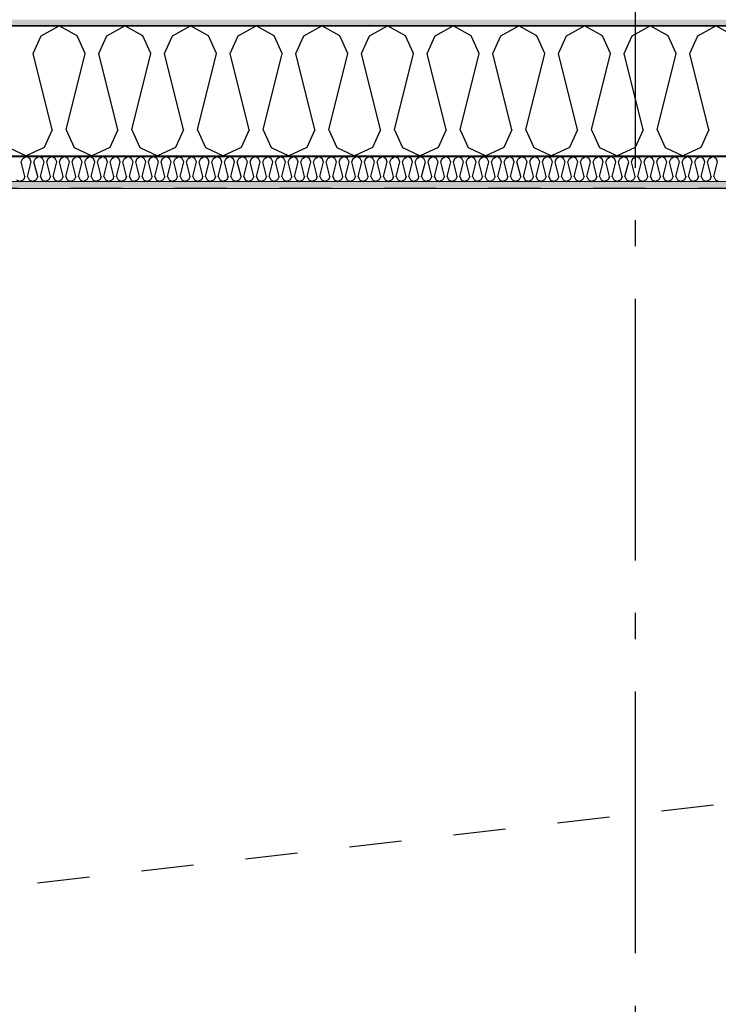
# Model space of a CAD drawing. Header units: millimetres. Extents: x -150 to 340869, y -1115 to 365939.
# Tile 159 of 193: x 313495 to 314830, y 352490 to 354370. Entities that reach past the tile are written whole.
import ezdxf
from ezdxf.enums import TextEntityAlignment as Align

# ---------------------------------------------------------------- set-up
doc = ezdxf.new("R2010")
doc.units = ezdxf.units.MM
doc.header["$LTSCALE"] = 0.5
doc.header["$MEASUREMENT"] = 0
for name, pattern in [('Akselinje', [1500, 1000, -200, 100, -200]), ('PLINE', [0]), ('Stipling', [400, 200, -200])]:
    doc.linetypes.add(name, pattern=pattern)
for name, color, linetype in [('0(Nye konstruksjoner)', 7, 'Continuous'), ('232- Ikke-bærende yttervegger (Skravur)(Nye konstruksjoner)', 7, 'Continuous'), ('232- Ikke-bærende yttervegger(Nye konstruksjoner)', 7, 'Continuous'), ('255- Gulvoverflate(Nye konstruksjoner)', 7, 'Continuous'), ('82-- Modullinjer(Nye konstruksjoner)', 7, 'Continuous'), ('842-M___1_50 Målsetting bygning(Nye konstruksjoner)', 7, 'Continuous'), ('862- M___Nettoareal(Nye konstruksjoner)', 7, 'Continuous'), ('862- M___Nettoareal(Polylinje)(Nye konstruksjoner)', 7, 'Continuous'), ('862- M___Nettoareal(Tekst)(Nye konstruksjoner)', 7, 'Continuous')]:
    doc.layers.add(name, color=color, linetype=linetype)
doc.layers.add('236- Innvendig kledning og overflate(Nye konstruksjoner)', color=7, linetype='Continuous', lineweight=0)
doc.styles.add('GENERATED_STYLE_1', font='txt')
doc.styles.add('GENERATED_STYLE_2', font='arial.ttf')
doc.styles.add('GENERATED_STYLE_4', font='arial.ttf')
doc.dimstyles.new('GENERATED_STYLE__3', dxfattribs={"dimtxt": 100, "dimasz": 95, "dimexe": 0.18, "dimexo": 0.0625, "dimgap": 0, "dimtad": 1, "dimdec": 0, "dimzin": 0, "dimdsep": 46, "dimtxsty": 'GENERATED_STYLE_2', "dimblk": 'ARROWHEAD_6', "dimblk1": 'ARROWHEAD_6', "dimblk2": 'ARROWHEAD_6', "dimcen": 0.09, "dimse1": 1, "dimse2": 1, "dimclrd": 256, "dimclre": 256, "dimclrt": 256, "dimadec": 1, "dimazin": 0, "dimtfac": 1, "dimtdec": 4, "dimtmove": 0, "dimatfit": 3, "dimfxl": 1, "dimtolj": 1, "dimtzin": 0, "dimarcsym": 0})
pattern_1 = [(0, (0, 0), (0, 43.30127), [0, -25]), (0, (12.5, 21.65), (0, 43.30127), [0, -25])]

# ---------------------------------------------------------------- blocks, each defined once
blk = doc.blocks.new('Ikke målbart areal__5', base_point=(311032.2, 353119.9))
at = {"layer": '862- M___Nettoareal(Polylinje)(Nye konstruksjoner)', "linetype": 'Stipling', "flags": 128}
blk.add_lwpolyline([(316890.9, 354047.8), (308760.9, 354047.8), (308760.9, 353103.4), (308760.9, 352171.8), (314484.9, 352171.8), (314484.9, 351613.4), (316890.9, 351613.4)], close=True, dxfattribs=at)
at = {"layer": '862- M___Nettoareal(Tekst)(Nye konstruksjoner)', "style": 'GENERATED_STYLE_1'}
for tag, p in [('DUMMY_861', (311580.1, 353308.2)), ('ROOM_NAME', (310484.3, 353265.5)), ('DUMMY_862', (310484.3, 353119.9))]:
    blk.add_attdef(tag, text='', height=100, dxfattribs=at).set_placement(p, align=Align.TOP_LEFT)
blk = doc.blocks.new('*X35')
at = {"layer": '232- Ikke-bærende yttervegger (Skravur)(Nye konstruksjoner)', "linetype": 'PLINE'}
for p, q in [((313498.1, 354098.6), (313501, 354105.1)), ((313501, 354105.1), (313507.6, 354108.8)), ((313514.3, 354105.1), (313507.6, 354108.8)), ((313517.2, 354098.6), (313514.3, 354105.1)), ((313522.3, 354098.6), (313525.3, 354105.1)), ((313525.3, 354105.1), (313531.9, 354108.8)), ((313538.6, 354105.1), (313531.9, 354108.8)), ((313541.5, 354098.6), (313538.6, 354105.1)), ((313546.6, 354098.6), (313549.6, 354105.1)), ((313549.6, 354105.1), (313556.2, 354108.8)), ((313562.8, 354105.1), (313556.2, 354108.8)), ((313565.8, 354098.6), (313562.8, 354105.1)), ((313570.9, 354098.6), (313573.9, 354105.1)), ((313573.9, 354105.1), (313580.5, 354108.8)), ((313587.1, 354105.1), (313580.5, 354108.8)), ((313590.1, 354098.6), (313587.1, 354105.1)), ((313595.2, 354098.6), (313598.1, 354105.1)), ((313598.1, 354105.1), (313604.8, 354108.8)), ((313611.4, 354105.1), (313604.8, 354108.8)), ((313614.4, 354098.6), (313611.4, 354105.1)), ((313619.5, 354098.6), (313622.4, 354105.1)), ((313622.4, 354105.1), (313629.1, 354108.8)), ((313635.7, 354105.1), (313629.1, 354108.8)), ((313638.6, 354098.6), (313635.7, 354105.1)), ((313643.7, 354098.6), (313646.7, 354105.1)), ((313646.7, 354105.1), (313653.3, 354108.8)), ((313660, 354105.1), (313653.3, 354108.8)), ((313662.9, 354098.6), (313660, 354105.1)), ((313668, 354098.6), (313671, 354105.1)), ((313671, 354105.1), (313677.6, 354108.8)), ((313684.2, 354105.1), (313677.6, 354108.8)), ((313687.2, 354098.6), (313684.2, 354105.1)), ((313692.3, 354098.6), (313695.3, 354105.1)), ((313695.3, 354105.1), (313701.9, 354108.8)), ((313708.5, 354105.1), (313701.9, 354108.8)), ((313711.5, 354098.6), (313708.5, 354105.1)), ((313716.6, 354098.6), (313719.5, 354105.1)), ((313719.5, 354105.1), (313726.2, 354108.8)), ((313732.8, 354105.1), (313726.2, 354108.8)), ((313735.8, 354098.6), (313732.8, 354105.1)), ((313740.9, 354098.6), (313743.8, 354105.1)), ((313743.8, 354105.1), (313750.5, 354108.8)), ((313757.1, 354105.1), (313750.5, 354108.8)), ((313760.1, 354098.6), (313757.1, 354105.1)), ((313765.2, 354098.6), (313768.1, 354105.1)), ((313768.1, 354105.1), (313774.7, 354108.8)), ((313781.4, 354105.1), (313774.7, 354108.8)), ((313784.3, 354098.6), (313781.4, 354105.1)), ((313789.4, 354098.6), (313792.4, 354105.1)), ((313792.4, 354105.1), (313799, 354108.8)), ((313805.7, 354105.1), (313799, 354108.8)), ((313808.6, 354098.6), (313805.7, 354105.1)), ((313813.7, 354098.6), (313816.7, 354105.1)), ((313816.7, 354105.1), (313823.3, 354108.8)), ((313829.9, 354105.1), (313823.3, 354108.8)), ((313832.9, 354098.6), (313829.9, 354105.1)), ((313838, 354098.6), (313841, 354105.1)), ((313841, 354105.1), (313847.6, 354108.8)), ((313854.2, 354105.1), (313847.6, 354108.8)), ((313857.2, 354098.6), (313854.2, 354105.1)), ((313862.3, 354098.6), (313865.2, 354105.1)), ((313865.2, 354105.1), (313871.9, 354108.8)), ((313878.5, 354105.1), (313871.9, 354108.8)), ((313881.5, 354098.6), (313878.5, 354105.1)), ((313886.6, 354098.6), (313889.5, 354105.1)), ((313889.5, 354105.1), (313896.1, 354108.8)), ((313902.8, 354105.1), (313896.1, 354108.8)), ((313905.7, 354098.6), (313902.8, 354105.1)), ((313910.8, 354098.6), (313913.8, 354105.1)), ((313913.8, 354105.1), (313920.4, 354108.8)), ((313927.1, 354105.1), (313920.4, 354108.8)), ((313930, 354098.6), (313927.1, 354105.1)), ((313935.1, 354098.6), (313938.1, 354105.1)), ((313938.1, 354105.1), (313944.7, 354108.8)), ((313951.3, 354105.1), (313944.7, 354108.8)), ((313954.3, 354098.6), (313951.3, 354105.1)), ((313959.4, 354098.6), (313962.4, 354105.1)), ((313962.4, 354105.1), (313969, 354108.8)), ((313975.6, 354105.1), (313969, 354108.8)), ((313978.6, 354098.6), (313975.6, 354105.1)), ((313983.7, 354098.6), (313986.6, 354105.1)), ((313986.6, 354105.1), (313993.3, 354108.8)), ((313999.9, 354105.1), (313993.3, 354108.8)), ((314002.9, 354098.6), (313999.9, 354105.1)), ((314008, 354098.6), (314010.9, 354105.1)), ((314010.9, 354105.1), (314017.6, 354108.8)), ((314024.2, 354105.1), (314017.6, 354108.8)), ((314027.1, 354098.6), (314024.2, 354105.1)), ((314032.2, 354098.6), (314035.2, 354105.1)), ((314035.2, 354105.1), (314041.8, 354108.8)), ((314048.5, 354105.1), (314041.8, 354108.8)), ((314051.4, 354098.6), (314048.5, 354105.1)), ((314056.5, 354098.6), (314059.5, 354105.1)), ((314059.5, 354105.1), (314066.1, 354108.8)), ((314072.7, 354105.1), (314066.1, 354108.8)), ((314075.7, 354098.6), (314072.7, 354105.1)), ((314080.8, 354098.6), (314083.8, 354105.1)), ((314083.8, 354105.1), (314090.4, 354108.8)), ((314097, 354105.1), (314090.4, 354108.8)), ((314100, 354098.6), (314097, 354105.1)), ((314105.1, 354098.6), (314108.1, 354105.1)), ((314108.1, 354105.1), (314114.7, 354108.8)), ((314121.3, 354105.1), (314114.7, 354108.8)), ((314124.3, 354098.6), (314121.3, 354105.1)), ((314129.4, 354098.6), (314132.3, 354105.1)), ((314132.3, 354105.1), (314139, 354108.8)), ((314145.6, 354105.1), (314139, 354108.8)), ((314148.6, 354098.6), (314145.6, 354105.1)), ((314153.7, 354098.6), (314156.6, 354105.1)), ((314156.6, 354105.1), (314163.2, 354108.8)), ((314169.9, 354105.1), (314163.2, 354108.8)), ((314172.8, 354098.6), (314169.9, 354105.1)), ((314177.9, 354098.6), (314180.9, 354105.1)), ((314180.9, 354105.1), (314187.5, 354108.8)), ((314194.2, 354105.1), (314187.5, 354108.8)), ((314197.1, 354098.6), (314194.2, 354105.1)), ((314202.2, 354098.6), (314205.2, 354105.1)), ((314205.2, 354105.1), (314211.8, 354108.8)), ((314218.4, 354105.1), (314211.8, 354108.8)), ((314221.4, 354098.6), (314218.4, 354105.1)), ((314226.5, 354098.6), (314229.5, 354105.1)), ((314229.5, 354105.1), (314236.1, 354108.8)), ((314242.7, 354105.1), (314236.1, 354108.8)), ((314245.7, 354098.6), (314242.7, 354105.1)), ((314250.8, 354098.6), (314253.7, 354105.1)), ((314253.7, 354105.1), (314260.4, 354108.8)), ((314267, 354105.1), (314260.4, 354108.8)), ((314270, 354098.6), (314267, 354105.1)), ((314275.1, 354098.6), (314278, 354105.1)), ((314278, 354105.1), (314284.6, 354108.8)), ((314291.3, 354105.1), (314284.6, 354108.8)), ((314294.2, 354098.6), (314291.3, 354105.1)), ((314299.3, 354098.6), (314302.3, 354105.1)), ((314302.3, 354105.1), (314308.9, 354108.8)), ((314315.6, 354105.1), (314308.9, 354108.8)), ((314318.5, 354098.6), (314315.6, 354105.1)), ((314323.6, 354098.6), (314326.6, 354105.1)), ((314326.6, 354105.1), (314333.2, 354108.8)), ((314339.8, 354105.1), (314333.2, 354108.8)), ((314342.8, 354098.6), (314339.8, 354105.1)), ((314347.9, 354098.6), (314350.9, 354105.1)), ((314350.9, 354105.1), (314357.5, 354108.8)), ((314364.1, 354105.1), (314357.5, 354108.8)), ((314367.1, 354098.6), (314364.1, 354105.1)), ((314372.2, 354098.6), (314375.1, 354105.1)), ((314375.1, 354105.1), (314381.8, 354108.8)), ((314388.4, 354105.1), (314381.8, 354108.8)), ((314391.4, 354098.6), (314388.4, 354105.1)), ((314396.5, 354098.6), (314399.4, 354105.1)), ((314399.4, 354105.1), (314406.1, 354108.8)), ((314412.7, 354105.1), (314406.1, 354108.8)), ((314415.6, 354098.6), (314412.7, 354105.1)), ((314420.7, 354098.6), (314423.7, 354105.1)), ((314423.7, 354105.1), (314430.3, 354108.8)), ((314437, 354105.1), (314430.3, 354108.8)), ((314439.9, 354098.6), (314437, 354105.1)), ((314445, 354098.6), (314448, 354105.1)), ((314448, 354105.1), (314454.6, 354108.8)), ((314461.2, 354105.1), (314454.6, 354108.8)), ((314464.2, 354098.6), (314461.2, 354105.1)), ((314469.3, 354098.6), (314472.3, 354105.1)), ((314472.3, 354105.1), (314478.9, 354108.8)), ((314485.5, 354105.1), (314478.9, 354108.8)), ((314488.5, 354098.6), (314485.5, 354105.1)), ((314493.6, 354098.6), (314496.6, 354105.1)), ((314496.6, 354105.1), (314503.2, 354108.8)), ((314509.8, 354105.1), (314503.2, 354108.8)), ((314512.8, 354098.6), (314509.8, 354105.1)), ((314517.9, 354098.6), (314520.8, 354105.1)), ((314520.8, 354105.1), (314527.5, 354108.8)), ((314534.1, 354105.1), (314527.5, 354108.8)), ((314537.1, 354098.6), (314534.1, 354105.1)), ((314542.2, 354098.6), (314545.1, 354105.1)), ((314545.1, 354105.1), (314551.7, 354108.8)), ((314558.4, 354105.1), (314551.7, 354108.8)), ((314561.3, 354098.6), (314558.4, 354105.1)), ((314566.4, 354098.6), (314569.4, 354105.1)), ((314569.4, 354105.1), (314576, 354108.8)), ((314582.7, 354105.1), (314576, 354108.8)), ((314585.6, 354098.6), (314582.7, 354105.1)), ((314590.7, 354098.6), (314593.7, 354105.1)), ((314593.7, 354105.1), (314600.3, 354108.8)), ((314606.9, 354105.1), (314600.3, 354108.8)), ((314609.9, 354098.6), (314606.9, 354105.1)), ((314615, 354098.6), (314618, 354105.1)), ((314618, 354105.1), (314624.6, 354108.8)), ((314631.2, 354105.1), (314624.6, 354108.8)), ((314634.2, 354098.6), (314631.2, 354105.1)), ((314639.3, 354098.6), (314642.2, 354105.1)), ((314642.2, 354105.1), (314648.9, 354108.8)), ((314655.5, 354105.1), (314648.9, 354108.8)), ((314658.5, 354098.6), (314655.5, 354105.1)), ((314663.6, 354098.6), (314666.5, 354105.1)), ((314666.5, 354105.1), (314673.2, 354108.8)), ((314679.8, 354105.1), (314673.2, 354108.8)), ((314682.7, 354098.6), (314679.8, 354105.1)), ((314687.8, 354098.6), (314690.8, 354105.1)), ((314690.8, 354105.1), (314697.4, 354108.8)), ((314704.1, 354105.1), (314697.4, 354108.8)), ((314707, 354098.6), (314704.1, 354105.1)), ((314712.1, 354098.6), (314715.1, 354105.1)), ((314715.1, 354105.1), (314721.7, 354108.8)), ((314728.3, 354105.1), (314721.7, 354108.8)), ((314731.3, 354098.6), (314728.3, 354105.1)), ((314736.4, 354098.6), (314739.4, 354105.1)), ((314739.4, 354105.1), (314746, 354108.8)), ((314752.6, 354105.1), (314746, 354108.8)), ((314755.6, 354098.6), (314752.6, 354105.1)), ((314760.7, 354098.6), (314763.6, 354105.1)), ((314763.6, 354105.1), (314770.3, 354108.8)), ((314776.9, 354105.1), (314770.3, 354108.8)), ((314779.9, 354098.6), (314776.9, 354105.1)), ((314785, 354098.6), (314787.9, 354105.1)), ((314787.9, 354105.1), (314794.6, 354108.8)), ((314801.2, 354105.1), (314794.6, 354108.8)), ((314804.1, 354098.6), (314801.2, 354105.1)), ((314809.2, 354098.6), (314812.2, 354105.1)), ((314812.2, 354105.1), (314818.8, 354108.8)), ((314825.5, 354105.1), (314818.8, 354108.8)), ((314828.4, 354098.6), (314825.5, 354105.1)), ((313505.1, 354070.5), (313498.1, 354098.6)), ((313510.2, 354070.5), (313517.2, 354098.6)), ((313529.4, 354070.5), (313522.3, 354098.6)), ((313534.5, 354070.5), (313541.5, 354098.6)), ((313553.7, 354070.5), (313546.6, 354098.6)), ((313558.8, 354070.5), (313565.8, 354098.6)), ((313577.9, 354070.5), (313570.9, 354098.6)), ((313583, 354070.5), (313590.1, 354098.6)), ((313602.2, 354070.5), (313595.2, 354098.6)), ((313607.3, 354070.5), (313614.4, 354098.6)), ((313626.5, 354070.5), (313619.5, 354098.6)), ((313631.6, 354070.5), (313638.6, 354098.6)), ((313650.8, 354070.5), (313643.7, 354098.6)), ((313655.9, 354070.5), (313662.9, 354098.6)), ((313675.1, 354070.5), (313668, 354098.6)), ((313680.2, 354070.5), (313687.2, 354098.6)), ((313699.3, 354070.5), (313692.3, 354098.6)), ((313704.5, 354070.5), (313711.5, 354098.6)), ((313723.6, 354070.5), (313716.6, 354098.6)), ((313728.7, 354070.5), (313735.8, 354098.6)), ((313747.9, 354070.5), (313740.9, 354098.6)), ((313753, 354070.5), (313760.1, 354098.6)), ((313772.2, 354070.5), (313765.2, 354098.6)), ((313777.3, 354070.5), (313784.3, 354098.6)), ((313796.5, 354070.5), (313789.4, 354098.6)), ((313801.6, 354070.5), (313808.6, 354098.6)), ((313820.8, 354070.5), (313813.7, 354098.6)), ((313825.9, 354070.5), (313832.9, 354098.6)), ((313845, 354070.5), (313838, 354098.6)), ((313850.1, 354070.5), (313857.2, 354098.6)), ((313869.3, 354070.5), (313862.3, 354098.6)), ((313874.4, 354070.5), (313881.5, 354098.6)), ((313893.6, 354070.5), (313886.6, 354098.6)), ((313898.7, 354070.5), (313905.7, 354098.6)), ((313917.9, 354070.5), (313910.8, 354098.6)), ((313923, 354070.5), (313930, 354098.6)), ((313942.2, 354070.5), (313935.1, 354098.6)), ((313947.3, 354070.5), (313954.3, 354098.6)), ((313966.4, 354070.5), (313959.4, 354098.6)), ((313971.5, 354070.5), (313978.6, 354098.6)), ((313990.7, 354070.5), (313983.7, 354098.6)), ((313995.8, 354070.5), (314002.9, 354098.6)), ((314015, 354070.5), (314008, 354098.6)), ((314020.1, 354070.5), (314027.1, 354098.6)), ((314039.3, 354070.5), (314032.2, 354098.6)), ((314044.4, 354070.5), (314051.4, 354098.6)), ((314063.6, 354070.5), (314056.5, 354098.6)), ((314068.7, 354070.5), (314075.7, 354098.6)), ((314087.8, 354070.5), (314080.8, 354098.6)), ((314093, 354070.5), (314100, 354098.6)), ((314112.1, 354070.5), (314105.1, 354098.6)), ((314117.2, 354070.5), (314124.3, 354098.6)), ((314136.4, 354070.5), (314129.4, 354098.6)), ((314141.5, 354070.5), (314148.6, 354098.6)), ((314160.7, 354070.5), (314153.7, 354098.6)), ((314165.8, 354070.5), (314172.8, 354098.6)), ((314185, 354070.5), (314177.9, 354098.6)), ((314190.1, 354070.5), (314197.1, 354098.6)), ((314209.3, 354070.5), (314202.2, 354098.6)), ((314214.4, 354070.5), (314221.4, 354098.6)), ((314233.5, 354070.5), (314226.5, 354098.6)), ((314238.6, 354070.5), (314245.7, 354098.6)), ((314257.8, 354070.5), (314250.8, 354098.6)), ((314262.9, 354070.5), (314270, 354098.6)), ((314282.1, 354070.5), (314275.1, 354098.6)), ((314287.2, 354070.5), (314294.2, 354098.6)), ((314306.4, 354070.5), (314299.3, 354098.6)), ((314311.5, 354070.5), (314318.5, 354098.6)), ((314330.7, 354070.5), (314323.6, 354098.6)), ((314335.8, 354070.5), (314342.8, 354098.6)), ((314354.9, 354070.5), (314347.9, 354098.6)), ((314360, 354070.5), (314367.1, 354098.6)), ((314379.2, 354070.5), (314372.2, 354098.6)), ((314384.3, 354070.5), (314391.4, 354098.6)), ((314403.5, 354070.5), (314396.5, 354098.6)), ((314408.6, 354070.5), (314415.6, 354098.6)), ((314427.8, 354070.5), (314420.7, 354098.6)), ((314432.9, 354070.5), (314439.9, 354098.6)), ((314452.1, 354070.5), (314445, 354098.6)), ((314457.2, 354070.5), (314464.2, 354098.6)), ((314476.3, 354070.5), (314469.3, 354098.6)), ((314481.5, 354070.5), (314488.5, 354098.6)), ((314500.6, 354070.5), (314493.6, 354098.6)), ((314505.7, 354070.5), (314512.8, 354098.6)), ((314524.9, 354070.5), (314517.9, 354098.6)), ((314530, 354070.5), (314537.1, 354098.6)), ((314549.2, 354070.5), (314542.2, 354098.6)), ((314554.3, 354070.5), (314561.3, 354098.6)), ((314573.5, 354070.5), (314566.4, 354098.6)), ((314578.6, 354070.5), (314585.6, 354098.6)), ((314597.8, 354070.5), (314590.7, 354098.6)), ((314602.9, 354070.5), (314609.9, 354098.6)), ((314622, 354070.5), (314615, 354098.6)), ((314627.1, 354070.5), (314634.2, 354098.6)), ((314646.3, 354070.5), (314639.3, 354098.6)), ((314651.4, 354070.5), (314658.5, 354098.6)), ((314670.6, 354070.5), (314663.6, 354098.6)), ((314675.7, 354070.5), (314682.7, 354098.6)), ((314694.9, 354070.5), (314687.8, 354098.6)), ((314700, 354070.5), (314707, 354098.6)), ((314719.2, 354070.5), (314712.1, 354098.6)), ((314724.3, 354070.5), (314731.3, 354098.6)), ((314743.4, 354070.5), (314736.4, 354098.6)), ((314748.5, 354070.5), (314755.6, 354098.6)), ((314767.7, 354070.5), (314760.7, 354098.6)), ((314772.8, 354070.5), (314779.9, 354098.6)), ((314792, 354070.5), (314785, 354098.6)), ((314797.1, 354070.5), (314804.1, 354098.6)), ((314816.3, 354070.5), (314809.2, 354098.6)), ((314821.4, 354070.5), (314828.4, 354098.6)), ((313505.1, 354070.5), (313502.1, 354064)), ((313510.2, 354070.5), (313513.2, 354064)), ((313529.4, 354070.5), (313526.4, 354064)), ((313534.5, 354070.5), (313537.4, 354064)), ((313553.7, 354070.5), (313550.7, 354064)), ((313558.8, 354070.5), (313561.7, 354064)), ((313577.9, 354070.5), (313575, 354064)), ((313583, 354070.5), (313586, 354064)), ((313602.2, 354070.5), (313599.3, 354064)), ((313607.3, 354070.5), (313610.3, 354064)), ((313626.5, 354070.5), (313623.5, 354064)), ((313631.6, 354070.5), (313634.6, 354064)), ((313650.8, 354070.5), (313647.8, 354064)), ((313655.9, 354070.5), (313658.8, 354064)), ((313675.1, 354070.5), (313672.1, 354064)), ((313680.2, 354070.5), (313683.1, 354064)), ((313699.3, 354070.5), (313696.4, 354064)), ((313704.5, 354070.5), (313707.4, 354064)), ((313723.6, 354070.5), (313720.7, 354064)), ((313728.7, 354070.5), (313731.7, 354064)), ((313747.9, 354070.5), (313745, 354064)), ((313753, 354070.5), (313756, 354064)), ((313772.2, 354070.5), (313769.2, 354064)), ((313777.3, 354070.5), (313780.3, 354064)), ((313796.5, 354070.5), (313793.5, 354064)), ((313801.6, 354070.5), (313804.5, 354064)), ((313820.8, 354070.5), (313817.8, 354064)), ((313825.9, 354070.5), (313828.8, 354064)), ((313845, 354070.5), (313842.1, 354064)), ((313850.1, 354070.5), (313853.1, 354064)), ((313869.3, 354070.5), (313866.4, 354064)), ((313874.4, 354070.5), (313877.4, 354064)), ((313893.6, 354070.5), (313890.6, 354064)), ((313898.7, 354070.5), (313901.7, 354064)), ((313917.9, 354070.5), (313914.9, 354064)), ((313923, 354070.5), (313925.9, 354064)), ((313942.2, 354070.5), (313939.2, 354064)), ((313947.3, 354070.5), (313950.2, 354064)), ((313966.4, 354070.5), (313963.5, 354064)), ((313971.5, 354070.5), (313974.5, 354064)), ((313990.7, 354070.5), (313987.8, 354064)), ((313995.8, 354070.5), (313998.8, 354064)), ((314015, 354070.5), (314012, 354064)), ((314020.1, 354070.5), (314023.1, 354064)), ((314039.3, 354070.5), (314036.3, 354064)), ((314044.4, 354070.5), (314047.3, 354064)), ((314063.6, 354070.5), (314060.6, 354064)), ((314068.7, 354070.5), (314071.6, 354064)), ((314087.8, 354070.5), (314084.9, 354064)), ((314093, 354070.5), (314095.9, 354064)), ((314112.1, 354070.5), (314109.2, 354064)), ((314117.2, 354070.5), (314120.2, 354064)), ((314136.4, 354070.5), (314133.5, 354064)), ((314141.5, 354070.5), (314144.5, 354064)), ((314160.7, 354070.5), (314157.7, 354064)), ((314165.8, 354070.5), (314168.8, 354064)), ((314185, 354070.5), (314182, 354064)), ((314190.1, 354070.5), (314193, 354064)), ((314209.3, 354070.5), (314206.3, 354064)), ((314214.4, 354070.5), (314217.3, 354064)), ((314233.5, 354070.5), (314230.6, 354064)), ((314238.6, 354070.5), (314241.6, 354064)), ((314257.8, 354070.5), (314254.9, 354064)), ((314262.9, 354070.5), (314265.9, 354064)), ((314282.1, 354070.5), (314279.1, 354064)), ((314287.2, 354070.5), (314290.2, 354064)), ((314306.4, 354070.5), (314303.4, 354064)), ((314311.5, 354070.5), (314314.4, 354064)), ((314330.7, 354070.5), (314327.7, 354064)), ((314335.8, 354070.5), (314338.7, 354064)), ((314354.9, 354070.5), (314352, 354064)), ((314360, 354070.5), (314363, 354064)), ((314379.2, 354070.5), (314376.3, 354064)), ((314384.3, 354070.5), (314387.3, 354064)), ((314403.5, 354070.5), (314400.5, 354064)), ((314408.6, 354070.5), (314411.6, 354064)), ((314427.8, 354070.5), (314424.8, 354064)), ((314432.9, 354070.5), (314435.8, 354064)), ((314452.1, 354070.5), (314449.1, 354064)), ((314457.2, 354070.5), (314460.1, 354064)), ((314476.3, 354070.5), (314473.4, 354064)), ((314481.5, 354070.5), (314484.4, 354064)), ((314500.6, 354070.5), (314497.7, 354064)), ((314505.7, 354070.5), (314508.7, 354064)), ((314524.9, 354070.5), (314522, 354064)), ((314530, 354070.5), (314533, 354064)), ((314549.2, 354070.5), (314546.2, 354064)), ((314554.3, 354070.5), (314557.3, 354064)), ((314573.5, 354070.5), (314570.5, 354064)), ((314578.6, 354070.5), (314581.5, 354064)), ((314597.8, 354070.5), (314594.8, 354064)), ((314602.9, 354070.5), (314605.8, 354064)), ((314622, 354070.5), (314619.1, 354064)), ((314627.1, 354070.5), (314630.1, 354064)), ((314646.3, 354070.5), (314643.4, 354064)), ((314651.4, 354070.5), (314654.4, 354064)), ((314670.6, 354070.5), (314667.6, 354064)), ((314675.7, 354070.5), (314678.7, 354064)), ((314694.9, 354070.5), (314691.9, 354064)), ((314700, 354070.5), (314702.9, 354064)), ((314719.2, 354070.5), (314716.2, 354064)), ((314724.3, 354070.5), (314727.2, 354064)), ((314743.4, 354070.5), (314740.5, 354064)), ((314748.5, 354070.5), (314751.5, 354064)), ((314767.7, 354070.5), (314764.8, 354064)), ((314772.8, 354070.5), (314775.8, 354064)), ((314792, 354070.5), (314789, 354064)), ((314797.1, 354070.5), (314800.1, 354064)), ((314816.3, 354070.5), (314813.3, 354064)), ((314821.4, 354070.5), (314824.3, 354064)), ((313488.9, 354064), (313495.5, 354060.8)), ((313502.1, 354064), (313495.5, 354060.8)), ((313513.2, 354064), (313519.8, 354060.8)), ((313526.4, 354064), (313519.8, 354060.8)), ((313537.4, 354064), (313544.1, 354060.8)), ((313550.7, 354064), (313544.1, 354060.8)), ((313561.7, 354064), (313568.4, 354060.8)), ((313575, 354064), (313568.4, 354060.8)), ((313586, 354064), (313592.6, 354060.8)), ((313599.3, 354064), (313592.6, 354060.8)), ((313610.3, 354064), (313616.9, 354060.8)), ((313623.5, 354064), (313616.9, 354060.8)), ((313634.6, 354064), (313641.2, 354060.8)), ((313647.8, 354064), (313641.2, 354060.8)), ((313658.8, 354064), (313665.5, 354060.8)), ((313672.1, 354064), (313665.5, 354060.8)), ((313683.1, 354064), (313689.8, 354060.8)), ((313696.4, 354064), (313689.8, 354060.8)), ((313707.4, 354064), (313714, 354060.8)), ((313720.7, 354064), (313714, 354060.8)), ((313731.7, 354064), (313738.3, 354060.8)), ((313745, 354064), (313738.3, 354060.8)), ((313756, 354064), (313762.6, 354060.8)), ((313769.2, 354064), (313762.6, 354060.8)), ((313780.3, 354064), (313786.9, 354060.8)), ((313793.5, 354064), (313786.9, 354060.8)), ((313804.5, 354064), (313811.2, 354060.8)), ((313817.8, 354064), (313811.2, 354060.8)), ((313828.8, 354064), (313835.4, 354060.8)), ((313842.1, 354064), (313835.4, 354060.8)), ((313853.1, 354064), (313859.7, 354060.8)), ((313866.4, 354064), (313859.7, 354060.8)), ((313877.4, 354064), (313884, 354060.8)), ((313890.6, 354064), (313884, 354060.8)), ((313901.7, 354064), (313908.3, 354060.8)), ((313914.9, 354064), (313908.3, 354060.8)), ((313925.9, 354064), (313932.6, 354060.8)), ((313939.2, 354064), (313932.6, 354060.8)), ((313950.2, 354064), (313956.9, 354060.8)), ((313963.5, 354064), (313956.9, 354060.8)), ((313974.5, 354064), (313981.1, 354060.8)), ((313987.8, 354064), (313981.1, 354060.8)), ((313998.8, 354064), (314005.4, 354060.8)), ((314012, 354064), (314005.4, 354060.8)), ((314023.1, 354064), (314029.7, 354060.8)), ((314036.3, 354064), (314029.7, 354060.8)), ((314047.3, 354064), (314054, 354060.8)), ((314060.6, 354064), (314054, 354060.8)), ((314071.6, 354064), (314078.3, 354060.8)), ((314084.9, 354064), (314078.3, 354060.8)), ((314095.9, 354064), (314102.5, 354060.8)), ((314109.2, 354064), (314102.5, 354060.8)), ((314120.2, 354064), (314126.8, 354060.8)), ((314133.5, 354064), (314126.8, 354060.8)), ((314144.5, 354064), (314151.1, 354060.8)), ((314157.7, 354064), (314151.1, 354060.8)), ((314168.8, 354064), (314175.4, 354060.8)), ((314182, 354064), (314175.4, 354060.8)), ((314193, 354064), (314199.7, 354060.8)), ((314206.3, 354064), (314199.7, 354060.8)), ((314217.3, 354064), (314223.9, 354060.8)), ((314230.6, 354064), (314223.9, 354060.8)), ((314241.6, 354064), (314248.2, 354060.8)), ((314254.9, 354064), (314248.2, 354060.8)), ((314265.9, 354064), (314272.5, 354060.8)), ((314279.1, 354064), (314272.5, 354060.8)), ((314290.2, 354064), (314296.8, 354060.8)), ((314303.4, 354064), (314296.8, 354060.8)), ((314314.4, 354064), (314321.1, 354060.8)), ((314327.7, 354064), (314321.1, 354060.8)), ((314338.7, 354064), (314345.4, 354060.8)), ((314352, 354064), (314345.4, 354060.8)), ((314363, 354064), (314369.6, 354060.8)), ((314376.3, 354064), (314369.6, 354060.8)), ((314387.3, 354064), (314393.9, 354060.8)), ((314400.5, 354064), (314393.9, 354060.8)), ((314411.6, 354064), (314418.2, 354060.8)), ((314424.8, 354064), (314418.2, 354060.8)), ((314435.8, 354064), (314442.5, 354060.8)), ((314449.1, 354064), (314442.5, 354060.8)), ((314460.1, 354064), (314466.8, 354060.8)), ((314473.4, 354064), (314466.8, 354060.8)), ((314484.4, 354064), (314491, 354060.8)), ((314497.7, 354064), (314491, 354060.8)), ((314508.7, 354064), (314515.3, 354060.8)), ((314522, 354064), (314515.3, 354060.8)), ((314533, 354064), (314539.6, 354060.8)), ((314546.2, 354064), (314539.6, 354060.8)), ((314557.3, 354064), (314563.9, 354060.8)), ((314570.5, 354064), (314563.9, 354060.8)), ((314581.5, 354064), (314588.2, 354060.8)), ((314594.8, 354064), (314588.2, 354060.8)), ((314605.8, 354064), (314612.4, 354060.8)), ((314619.1, 354064), (314612.4, 354060.8)), ((314630.1, 354064), (314636.7, 354060.8)), ((314643.4, 354064), (314636.7, 354060.8)), ((314654.4, 354064), (314661, 354060.8)), ((314667.6, 354064), (314661, 354060.8)), ((314678.7, 354064), (314685.3, 354060.8)), ((314691.9, 354064), (314685.3, 354060.8)), ((314702.9, 354064), (314709.6, 354060.8)), ((314716.2, 354064), (314709.6, 354060.8)), ((314727.2, 354064), (314733.9, 354060.8)), ((314740.5, 354064), (314733.9, 354060.8)), ((314751.5, 354064), (314758.1, 354060.8)), ((314764.8, 354064), (314758.1, 354060.8)), ((314775.8, 354064), (314782.4, 354060.8)), ((314789, 354064), (314782.4, 354060.8)), ((314800.1, 354064), (314806.7, 354060.8)), ((314813.3, 354064), (314806.7, 354060.8)), ((314824.3, 354064), (314831, 354060.8))]:
    blk.add_line(p, q, dxfattribs=at)
blk = doc.blocks.new('*X38')
at = {"layer": '232- Ikke-bærende yttervegger (Skravur)(Nye konstruksjoner)', "linetype": 'PLINE'}
for p, q in [((313536.1, 354338.7), (313570.4, 354357.8)), ((313604.6, 354338.7), (313570.4, 354357.8)), ((313661.6, 354338.7), (313695.8, 354357.8)), ((313730.1, 354338.7), (313695.8, 354357.8)), ((313787, 354338.7), (313821.3, 354357.8)), ((313855.5, 354338.7), (313821.3, 354357.8)), ((313912.5, 354338.7), (313946.7, 354357.8)), ((313981, 354338.7), (313946.7, 354357.8)), ((314037.9, 354338.7), (314072.2, 354357.8)), ((314106.4, 354338.7), (314072.2, 354357.8)), ((314163.4, 354338.7), (314197.6, 354357.8)), ((314231.9, 354338.7), (314197.6, 354357.8)), ((314288.8, 354338.7), (314323.1, 354357.8)), ((314357.4, 354338.7), (314323.1, 354357.8)), ((314414.3, 354338.7), (314448.5, 354357.8)), ((314482.8, 354338.7), (314448.5, 354357.8)), ((314539.7, 354338.7), (314574, 354357.8)), ((314608.3, 354338.7), (314574, 354357.8)), ((314665.2, 354338.7), (314699.5, 354357.8)), ((314733.7, 354338.7), (314699.5, 354357.8)), ((314790.6, 354338.7), (314824.9, 354357.8)), ((314859.2, 354338.7), (314824.9, 354357.8)), ((313520.8, 354305.1), (313536.1, 354338.7)), ((313619.9, 354305.1), (313604.6, 354338.7)), ((313646.3, 354305.1), (313661.6, 354338.7)), ((313745.4, 354305.1), (313730.1, 354338.7)), ((313771.7, 354305.1), (313787, 354338.7)), ((313870.8, 354305.1), (313855.5, 354338.7)), ((313897.2, 354305.1), (313912.5, 354338.7)), ((313996.3, 354305.1), (313981, 354338.7)), ((314022.6, 354305.1), (314037.9, 354338.7)), ((314121.7, 354305.1), (314106.4, 354338.7)), ((314148.1, 354305.1), (314163.4, 354338.7)), ((314247.2, 354305.1), (314231.9, 354338.7)), ((314273.5, 354305.1), (314288.8, 354338.7)), ((314372.6, 354305.1), (314357.4, 354338.7)), ((314399, 354305.1), (314414.3, 354338.7)), ((314498.1, 354305.1), (314482.8, 354338.7)), ((314524.5, 354305.1), (314539.7, 354338.7)), ((314623.5, 354305.1), (314608.3, 354338.7)), ((314649.9, 354305.1), (314665.2, 354338.7)), ((314749, 354305.1), (314733.7, 354338.7)), ((314775.4, 354305.1), (314790.6, 354338.7)), ((313557.2, 354159.6), (313520.8, 354305.1)), ((313583.6, 354159.6), (313619.9, 354305.1)), ((313682.7, 354159.6), (313646.3, 354305.1)), ((313709, 354159.6), (313745.4, 354305.1)), ((313808.1, 354159.6), (313771.7, 354305.1)), ((313834.5, 354159.6), (313870.8, 354305.1)), ((313933.6, 354159.6), (313897.2, 354305.1)), ((313959.9, 354159.6), (313996.3, 354305.1)), ((314059, 354159.6), (314022.6, 354305.1)), ((314085.4, 354159.6), (314121.7, 354305.1)), ((314184.5, 354159.6), (314148.1, 354305.1)), ((314210.8, 354159.6), (314247.2, 354305.1)), ((314309.9, 354159.6), (314273.5, 354305.1)), ((314336.3, 354159.6), (314372.6, 354305.1)), ((314435.4, 354159.6), (314399, 354305.1)), ((314461.7, 354159.6), (314498.1, 354305.1)), ((314560.8, 354159.6), (314524.5, 354305.1)), ((314587.2, 354159.6), (314623.5, 354305.1)), ((314686.3, 354159.6), (314649.9, 354305.1)), ((314712.6, 354159.6), (314749, 354305.1)), ((314811.7, 354159.6), (314775.4, 354305.1)), ((313557.2, 354159.6), (313541.9, 354126.1)), ((313583.6, 354159.6), (313598.8, 354126.1)), ((313682.7, 354159.6), (313667.4, 354126.1)), ((313709, 354159.6), (313724.3, 354126.1)), ((313808.1, 354159.6), (313792.8, 354126.1)), ((313834.5, 354159.6), (313849.7, 354126.1)), ((313933.6, 354159.6), (313918.3, 354126.1)), ((313959.9, 354159.6), (313975.2, 354126.1)), ((314059, 354159.6), (314043.7, 354126.1)), ((314085.4, 354159.6), (314100.7, 354126.1)), ((314184.5, 354159.6), (314169.2, 354126.1)), ((314210.8, 354159.6), (314226.1, 354126.1)), ((314309.9, 354159.6), (314294.6, 354126.1)), ((314336.3, 354159.6), (314351.6, 354126.1)), ((314435.4, 354159.6), (314420.1, 354126.1)), ((314461.7, 354159.6), (314477, 354126.1)), ((314560.8, 354159.6), (314545.5, 354126.1)), ((314587.2, 354159.6), (314602.5, 354126.1)), ((314686.3, 354159.6), (314671, 354126.1)), ((314712.6, 354159.6), (314727.9, 354126.1)), ((314811.7, 354159.6), (314796.4, 354126.1)), ((313473.4, 354126.1), (313507.6, 354109.8)), ((313541.9, 354126.1), (313507.6, 354109.8)), ((313598.8, 354126.1), (313633.1, 354109.8)), ((313667.4, 354126.1), (313633.1, 354109.8)), ((313724.3, 354126.1), (313758.6, 354109.8)), ((313792.8, 354126.1), (313758.6, 354109.8)), ((313849.7, 354126.1), (313884, 354109.8)), ((313918.3, 354126.1), (313884, 354109.8)), ((313975.2, 354126.1), (314009.5, 354109.8)), ((314043.7, 354126.1), (314009.5, 354109.8)), ((314100.7, 354126.1), (314134.9, 354109.8)), ((314169.2, 354126.1), (314134.9, 354109.8)), ((314226.1, 354126.1), (314260.4, 354109.8)), ((314294.6, 354126.1), (314260.4, 354109.8)), ((314351.6, 354126.1), (314385.8, 354109.8)), ((314420.1, 354126.1), (314385.8, 354109.8)), ((314477, 354126.1), (314511.3, 354109.8)), ((314545.5, 354126.1), (314511.3, 354109.8)), ((314602.5, 354126.1), (314636.7, 354109.8)), ((314671, 354126.1), (314636.7, 354109.8)), ((314727.9, 354126.1), (314762.2, 354109.8)), ((314796.4, 354126.1), (314762.2, 354109.8))]:
    blk.add_line(p, q, dxfattribs=at)
blk = doc.blocks.new('Standard grid marker[20]', base_point=(314670.9, 363787.1))
at = {"layer": '82-- Modullinjer(Nye konstruksjoner)', "linetype": 'Akselinje'}
blk.add_line((314670.9, 363587.1), (314670.9, 339987.1), dxfattribs=at)
at = {"layer": '82-- Modullinjer(Nye konstruksjoner)', "style": 'GENERATED_STYLE_4'}
for tag, p in [('AC_MarkerText_1_0', (314670.9, 363965.8)), ('AC_MarkerText_1_1', (314670.9, 339715.8))]:
    blk.add_attdef(tag, text='', height=100, rotation=360, dxfattribs=at).set_placement(p, align=Align.TOP_CENTER)
blk = doc.blocks.new('Standard grid marker[29]', base_point=(306234.8, 354357.8))
at = {"layer": '82-- Modullinjer(Nye konstruksjoner)', "linetype": 'Akselinje'}
blk.add_line((306434.8, 354357.8), (320034.8, 354357.8), dxfattribs=at)
at = {"layer": '82-- Modullinjer(Nye konstruksjoner)', "style": 'GENERATED_STYLE_4'}
blk.add_attdef('AC_MarkerText_1', text='', height=100, dxfattribs=at).set_placement((306109.8, 354411), align=Align.TOP_CENTER)
blk = doc.blocks.new('*D148')
at = {"layer": '842-M___1_50 Målsetting bygning(Nye konstruksjoner)', "linetype": 'PLINE'}
for p, q in [((309207.5, 354159.8), (309307.5, 354059.8)), ((309351.3, 354109.8), (309163.8, 354109.8)), ((309257.5, 352158.8), (309257.5, 354109.8)), ((309207.5, 352208.8), (309307.5, 352108.8)), ((309351.3, 352158.8), (309163.8, 352158.8))]:
    blk.add_line(p, q, dxfattribs=at)
at = {"layer": '842-M___1_50 Målsetting bygning(Nye konstruksjoner)', "insert": (309237.5, 352962.7), "char_height": 100, "attachment_point": 7, "rotation": 90, "style": 'GENERATED_STYLE_2'}
blk.add_mtext('\\A1;{\\pql;\\fArial|b0|i0|c0|p0;\\W1.000000;1\xa0951}', dxfattribs=at)
blk = doc.blocks.new('ARROWHEAD_6')
at = {"linetype": 'Continuous'}
for p, q in [((-0.5, -0.5), (0.5, 0.5)), ((0, 0), (-1, 0))]:
    blk.add_line(p, q, dxfattribs=at)
blk = doc.blocks.new('*D149')
at = {"layer": '842-M___1_50 Målsetting bygning(Nye konstruksjoner)', "linetype": 'PLINE'}
for p, q in [((309257.5, 354357.8), (309257.5, 354432.8)), ((309307.5, 354307.8), (309207.5, 354407.8)), ((309351.3, 354357.8), (309163.8, 354357.8)), ((309257.5, 354109.8), (309257.5, 354357.8)), ((309207.5, 354159.8), (309307.5, 354059.8)), ((309351.3, 354109.8), (309163.8, 354109.8))]:
    blk.add_line(p, q, dxfattribs=at)
at = {"layer": '842-M___1_50 Målsetting bygning(Nye konstruksjoner)', "insert": (309097.5, 354119.4), "char_height": 100, "attachment_point": 7, "rotation": 90, "style": 'GENERATED_STYLE_2'}
blk.add_mtext('\\A1;{\\pql;\\fArial|b0|i0|c0|p0;\\W1.000000;248}', dxfattribs=at)

msp = doc.modelspace()

# ---------------------------------------------------------------- hatches: boundary and pattern name
at = {"layer": '232- Ikke-bærende yttervegger (Skravur)(Nye konstruksjoner)', "linetype": 'Continuous'}
h = msp.add_hatch(dxfattribs=at)
h.set_pattern_fill('Prikker_tett', color=256, style=0, pattern_type=2)
h.set_pattern_definition(pattern_1)
h.paths.add_polyline_path([(308450.9, 354357.8), (325191, 354357.8), (325182.3, 354369.8), (308450.9, 354369.8)])
msp.add_hatch(color=256, dxfattribs=at).paths.add_polyline_path([(308699.9, 354108.8), (325064.1, 354108.8), (325063.4, 354109.8), (308699.9, 354109.8)])
h = msp.add_hatch(dxfattribs=at)
h.set_pattern_fill('Prikker_tett', color=256, style=0, pattern_type=2)
h.set_pattern_definition(pattern_1)
h.paths.add_polyline_path([(308760.9, 354047.8), (325033.1, 354047.8), (325023.6, 354060.8), (308760.9, 354060.8)])

# ---------------------------------------------------------------- linework, layer by layer
at = {"layer": '0(Nye konstruksjoner)', "linetype": 'Stipling'}
msp.add_lwpolyline([(308760.9, 352171.8), (325033.1, 354047.8), (327720, 346207.8)], dxfattribs=at)
at = {"layer": '232- Ikke-bærende yttervegger(Nye konstruksjoner)', "linetype": 'PLINE'}
for p, q in [((324884.5, 354357.8), (308698.9, 354357.8)), ((308698.9, 354109.8), (325064.6, 354109.8)), ((308699.9, 354108.8), (325064.1, 354108.8))]:
    msp.add_line(p, q, dxfattribs=at)
at = {"layer": '236- Innvendig kledning og overflate(Nye konstruksjoner)', "linetype": 'PLINE'}
msp.add_line((308747.9, 354060.8), (325039.7, 354060.8), dxfattribs=at)
at = {"layer": '236- Innvendig kledning og overflate(Nye konstruksjoner)', "linetype": 'PLINE', "flags": 128}
msp.add_lwpolyline([(308760.9, 354047.8), (325033.1, 354047.8)], dxfattribs=at)
at = {"layer": '255- Gulvoverflate(Nye konstruksjoner)', "linetype": 'PLINE', "flags": 128}
msp.add_lwpolyline([(308450.9, 354357.8), (312050.9, 354357.8), (325191, 354357.8), (332914.5, 343727.4), (335030.5, 340814.9), (326196.1, 334396.3), (323365.9, 338291.7), (321018.9, 341522.1), (319627, 343437.8), (314670.9, 343437.8), (308450.9, 343437.8), (308450.9, 349447.8), (312260.9, 349447.8), (312260.9, 352047.8), (308450.9, 352047.8)], close=True, dxfattribs=at)
msp.add_lwpolyline([(308450.9, 354357.8), (312050.9, 354357.8), (325191, 354357.8), (332914.5, 343727.4), (335030.5, 340814.9), (326196.1, 334396.3), (323365.9, 338291.7), (321018.9, 341522.1), (319627, 343437.8), (314670.9, 343437.8), (308450.9, 343437.8), (308450.9, 349447.8), (312260.9, 349447.8), (312260.9, 352047.8), (308450.9, 352047.8)], close=True, dxfattribs=at)

# ---------------------------------------------------------------- block references
at = {"layer": '232- Ikke-bærende yttervegger(Nye konstruksjoner)'}
for name in ['*X38', '*X35']:
    msp.add_blockref(name, (0, 0), dxfattribs=at)
at = {"layer": '82-- Modullinjer(Nye konstruksjoner)', "linetype": 'PLINE'}
for name, p in [('Standard grid marker[20]', (314670.9, 363787.1)), ('Standard grid marker[29]', (306234.8, 354357.8))]:
    msp.add_blockref(name, p, dxfattribs=at)
at = {"layer": '862- M___Nettoareal(Nye konstruksjoner)', "linetype": 'Continuous'}
msp.add_blockref('Ikke målbart areal__5', (311032.2, 353119.9), dxfattribs=at)

# ---------------------------------------------------------------- dimensions: what is measured, and where the dimension line sits
at = {"layer": '842-M___1_50 Målsetting bygning(Nye konstruksjoner)', "linetype": 'Continuous'}
for base, p1, p2, picture, middle in [((309257.5, 354357.8), (316881.8, 354109.8), (316821, 354357.8), '*D149', (309047.5, 354233.6)), ((309257.5, 354109.8), (311609.9, 352158.8), (316881.8, 354109.8), '*D148', (309187.5, 353134.3))]:
    dim = msp.add_linear_dim(base=base, p1=p1, p2=p2, angle=90, dimstyle='GENERATED_STYLE__3', dxfattribs=at)
    dim.commit()
    dim.dimension.update_dxf_attribs({"geometry": picture, "text_midpoint": middle, "dimtype": 160, "text_rotation": 90})

doc.saveas('drawing.dxf')
